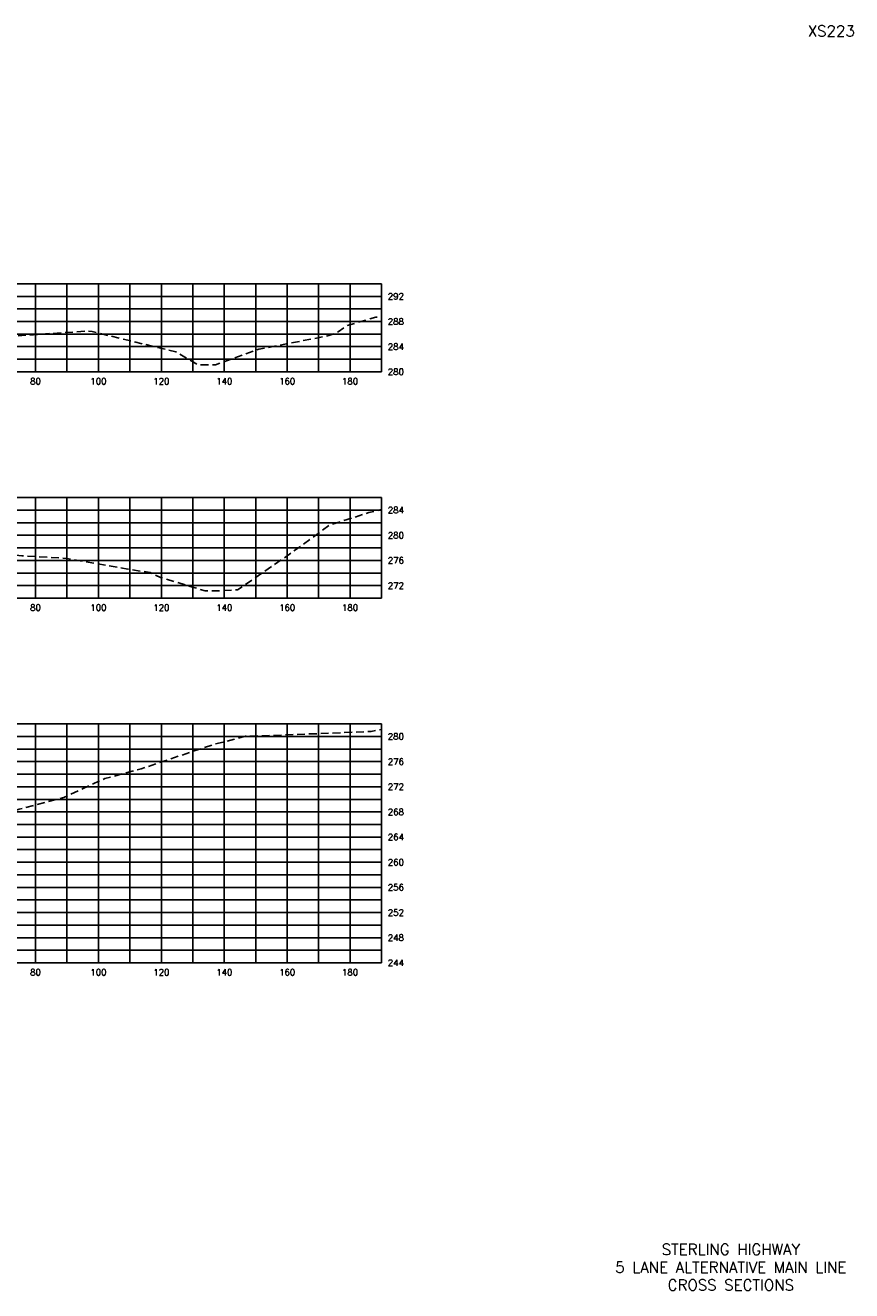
# Model space of a CAD drawing. Extents: x 1497 to 2840, y 16 to 8218.
# Tile 14 of 56: x 2577 to 2839, y 1056 to 1458. Entities that reach past the tile are written whole.
import ezdxf
from ezdxf.enums import TextEntityAlignment as Align

# ---------------------------------------------------------------- set-up
doc = ezdxf.new("R2010")
doc.units = 0
doc.header["$LTSCALE"] = 20
doc.header["$MEASUREMENT"] = 0
doc.linetypes.add('HIDDEN_050%', pattern=[0.1875, 0.125, -0.0625])
for name, color, linetype in [('S-AT-TXT175', 6, 'Continuous'), ('S-AT-TXT80', 1, 'Continuous'), ('XEG', 1, 'HIDDEN_050%'), ('XGRID', 251, 'Continuous'), ('XGRIDT', 2, 'Continuous'), ('XREF-BORDER', 7, 'Continuous')]:
    doc.layers.add(name, color=color, linetype=linetype)
doc.styles.add('L100', font='simplex.shx', dxfattribs={"height": 2})
doc.styles.add('L175', font='ROMANSM.shx', dxfattribs={"height": 3.5})
doc.styles.add('L80', font='ROMANSM.shx', dxfattribs={"height": 1.6})

# ---------------------------------------------------------------- blocks, each defined once
blk = doc.blocks.new('03025_00_att1')
at = {"layer": 'S-AT-TXT175', "style": 'L175'}
for tag, p in [('NUM', (32.402, 20.822)), ('LINE1', (30.64, 1.444)), ('LINE2', (30.64, 1.161)), ('LINE3', (30.64, 0.877))]:
    blk.add_attdef(tag, text='', height=0.175, dxfattribs=at).set_placement(p, align=Align.CENTER)
at = {"layer": 'S-AT-TXT80', "style": 'L80'}
for tag, p in [('DRAFTED', (2.436, 14.201)), ('PCTB', (2.094, 11.605)), ('PSCALE', (2.265, 11.605)), ('PVIEW', (2.436, 11.605))]:
    blk.add_attdef(tag, p, '', height=0.08, rotation=90, dxfattribs=at)

msp = doc.modelspace()

# ---------------------------------------------------------------- linework, layer by layer
at = {"layer": 'XEG', "flags": 128}
for points in [[(2310, 1371.02), (2310.24, 1371.04), (2319.43, 1371.31), (2334.1, 1371.88), (2342.97, 1372.63), (2354.86, 1372.86), (2377.48, 1374.03), (2386.91, 1374.17), (2392.12, 1374.29), (2405.8, 1363.25), (2420.85, 1351.11), (2432.06, 1355.24), (2437.59, 1357.23), (2439.44, 1357.34), (2441.41, 1357.47), (2445.42, 1357.55), (2461.36, 1358.01), (2465.58, 1357.84), (2481.32, 1357.26), (2482.9, 1356.98), (2484.45, 1356.71), (2497.41, 1354.18), (2500, 1353.63), (2502.67, 1353.07), (2513.44, 1360.75), (2516.04, 1362.5), (2520.23, 1362.81), (2534.31, 1362.72), (2540, 1361.54), (2541.37, 1361.03), (2569.17, 1359.47), (2571.13, 1359.25), (2572.49, 1359.3), (2596.67, 1361), (2597.98, 1360.79), (2624.59, 1354.35), (2625.24, 1353.99), (2631.58, 1350.25), (2637.25, 1350.25), (2637.25, 1350.25), (2637.27, 1350.25), (2650.95, 1355.16), (2673.26, 1359.5), (2676.27, 1360.69), (2678.85, 1362.64), (2688.22, 1365.41), (2690, 1365.48)], [(2310, 1286.92), (2315.65, 1287.09), (2325.67, 1287.33), (2330.67, 1287.34), (2338.37, 1286.24), (2362.8, 1280.53), (2363.5, 1280.42), (2363.92, 1280.54), (2387.15, 1285.13), (2389.03, 1285.94), (2407.38, 1289.61), (2409.75, 1290.69), (2418.62, 1293.09), (2428.66, 1296.95), (2433.53, 1298.26), (2438.43, 1299.53), (2440.94, 1299.7), (2442.22, 1299.74), (2447.33, 1299.86), (2462.36, 1300.31), (2480.21, 1299.99), (2482.12, 1299.93), (2482.46, 1299.9), (2485.62, 1299.57), (2496.56, 1297.04), (2500, 1296.31), (2503.7, 1295.52), (2504.88, 1295.06), (2505.47, 1295.33), (2515.48, 1299.52), (2526.34, 1299.73), (2531.44, 1299.8), (2543.74, 1295.03), (2548.08, 1293.4), (2551.29, 1292.98), (2567.11, 1290.22), (2575.62, 1289.49), (2589.97, 1288.66), (2609.35, 1285.22), (2616.41, 1284.15), (2619.72, 1282.62), (2633.96, 1278.28), (2637.36, 1278.3), (2644.24, 1278.63), (2661.21, 1290.31), (2673.45, 1299.22), (2685.96, 1303.2), (2690, 1304.2)], [(2310, 1162.44), (2328.53, 1164.16), (2333.6, 1165.25), (2340.22, 1168.99), (2364.49, 1184.72), (2367.56, 1186.99), (2387.36, 1199.98), (2401.23, 1209.1), (2405.26, 1211.86), (2421.47, 1220.02), (2432.14, 1225.35), (2433.17, 1225.76), (2441.4, 1228.65), (2443.69, 1228.94), (2444.14, 1229), (2448.33, 1229.18), (2464.46, 1229.84), (2483.24, 1229.24), (2484.09, 1229.22), (2486.73, 1228.98), (2486.83, 1228.97), (2490.15, 1228.23), (2500, 1225.95), (2515.53, 1222.37), (2533.82, 1217.76), (2536.82, 1216.97), (2539.56, 1214.8), (2547.25, 1211.35), (2554.35, 1207.99), (2555.95, 1207.46), (2566.42, 1207.7), (2571.82, 1208.03), (2573.81, 1208.54), (2574.84, 1208.83), (2589, 1212.64), (2602.01, 1218.6), (2613.59, 1221.71), (2636.34, 1229.38), (2646.76, 1232.08), (2648.25, 1232.06), (2670.25, 1232.92), (2686.73, 1233.63), (2690, 1234.19)]]:
    msp.add_lwpolyline(points, dxfattribs=at)
at = {"layer": 'XGRID'}
for p, q in [((2310, 1376), (2690, 1376)), ((2580, 1348), (2580, 1376)), ((2590, 1348), (2590, 1376)), ((2600, 1348), (2600, 1376)), ((2610, 1348), (2610, 1376)), ((2620, 1348), (2620, 1376)), ((2630, 1348), (2630, 1376)), ((2640, 1348), (2640, 1376)), ((2650, 1348), (2650, 1376)), ((2660, 1348), (2660, 1376)), ((2670, 1348), (2670, 1376)), ((2680, 1348), (2680, 1376)), ((2690, 1348), (2690, 1376)), ((2310, 1372), (2690, 1372)), ((2310, 1368), (2690, 1368)), ((2310, 1364), (2690, 1364)), ((2310, 1360), (2690, 1360)), ((2310, 1356), (2690, 1356)), ((2310, 1352), (2690, 1352)), ((2310, 1348), (2690, 1348)), ((2310, 1308), (2690, 1308)), ((2580, 1276), (2580, 1308)), ((2590, 1276), (2590, 1308)), ((2600, 1276), (2600, 1308)), ((2610, 1276), (2610, 1308)), ((2620, 1276), (2620, 1308)), ((2630, 1276), (2630, 1308)), ((2640, 1276), (2640, 1308)), ((2650, 1276), (2650, 1308)), ((2660, 1276), (2660, 1308)), ((2670, 1276), (2670, 1308)), ((2680, 1276), (2680, 1308)), ((2690, 1276), (2690, 1308)), ((2310, 1304), (2690, 1304)), ((2310, 1300), (2690, 1300)), ((2310, 1296), (2690, 1296)), ((2310, 1292), (2690, 1292)), ((2310, 1288), (2690, 1288)), ((2310, 1284), (2690, 1284)), ((2310, 1280), (2690, 1280)), ((2310, 1276), (2690, 1276)), ((2310, 1236), (2690, 1236)), ((2580, 1160), (2580, 1236)), ((2590, 1160), (2590, 1236)), ((2600, 1160), (2600, 1236)), ((2610, 1160), (2610, 1236)), ((2620, 1160), (2620, 1236)), ((2630, 1160), (2630, 1236)), ((2640, 1160), (2640, 1236)), ((2650, 1160), (2650, 1236)), ((2660, 1160), (2660, 1236)), ((2670, 1160), (2670, 1236)), ((2680, 1160), (2680, 1236)), ((2690, 1160), (2690, 1236)), ((2310, 1232), (2690, 1232)), ((2310, 1228), (2690, 1228)), ((2310, 1224), (2690, 1224)), ((2310, 1220), (2690, 1220)), ((2310, 1216), (2690, 1216)), ((2310, 1212), (2690, 1212)), ((2310, 1208), (2690, 1208)), ((2310, 1204), (2690, 1204)), ((2310, 1200), (2690, 1200)), ((2310, 1196), (2690, 1196)), ((2310, 1192), (2690, 1192)), ((2310, 1188), (2690, 1188)), ((2310, 1184), (2690, 1184)), ((2310, 1180), (2690, 1180)), ((2310, 1176), (2690, 1176)), ((2310, 1172), (2690, 1172)), ((2310, 1168), (2690, 1168)), ((2310, 1164), (2690, 1164)), ((2310, 1160), (2690, 1160))]:
    msp.add_line(p, q, dxfattribs=at)

# ---------------------------------------------------------------- block references
at = {"layer": 'XREF-BORDER'}
ref = msp.add_blockref('03025_00_att1', (2186.45, 1038.23), dxfattribs=dict(at, xscale=20, yscale=20, zscale=20))
ref.add_attrib('LINE1', 'STERLING HIGHWAY', dxfattribs={"layer": 'S-AT-TXT175', "height": 3.5, "style": 'L175'}).set_placement((2801.07, 1067.1), align=Align.CENTER)
ref.add_attrib('LINE2', '5 LANE ALTERNATIVE MAIN LINE', dxfattribs={"layer": 'S-AT-TXT175', "height": 3.5, "style": 'L175'}).set_placement((2801.07, 1061.44), align=Align.CENTER)
ref.add_attrib('LINE3', 'CROSS SECTIONS', dxfattribs={"layer": 'S-AT-TXT175', "height": 3.5, "style": 'L175'}).set_placement((2801.07, 1055.77), align=Align.CENTER)
ref.add_attrib('NUM', 'XS223', dxfattribs={"layer": 'S-AT-TXT175', "height": 3.5, "style": 'L175'}).set_placement((2833, 1454.66), align=Align.CENTER)

# ---------------------------------------------------------------- texts
at = {"layer": 'XGRIDT', "style": 'L100'}
for s, p in [('292', (2692, 1372)), ('288', (2692, 1364)), ('284', (2692, 1356)), ('280', (2692, 1348)), ('284', (2692, 1304)), ('280', (2692, 1296)), ('276', (2692, 1288)), ('272', (2692, 1280)), ('280', (2692, 1232)), ('276', (2692, 1224)), ('272', (2692, 1216)), ('268', (2692, 1208)), ('264', (2692, 1200)), ('260', (2692, 1192)), ('256', (2692, 1184)), ('252', (2692, 1176)), ('248', (2692, 1168)), ('244', (2692, 1160))]:
    msp.add_text(s, height=2, dxfattribs=at).set_placement(p, align=Align.MIDDLE_LEFT)
for s, p in [('80', (2580, 1346)), ('100', (2600, 1346)), ('120', (2620, 1346)), ('140', (2640, 1346)), ('160', (2660, 1346)), ('180', (2680, 1346)), ('80', (2580, 1274)), ('100', (2600, 1274)), ('120', (2620, 1274)), ('140', (2640, 1274)), ('160', (2660, 1274)), ('180', (2680, 1274)), ('80', (2580, 1158)), ('100', (2600, 1158)), ('120', (2620, 1158)), ('140', (2640, 1158)), ('160', (2660, 1158)), ('180', (2680, 1158))]:
    msp.add_text(s, height=2, dxfattribs=at).set_placement(p, align=Align.TOP_CENTER)

doc.saveas('drawing.dxf')
